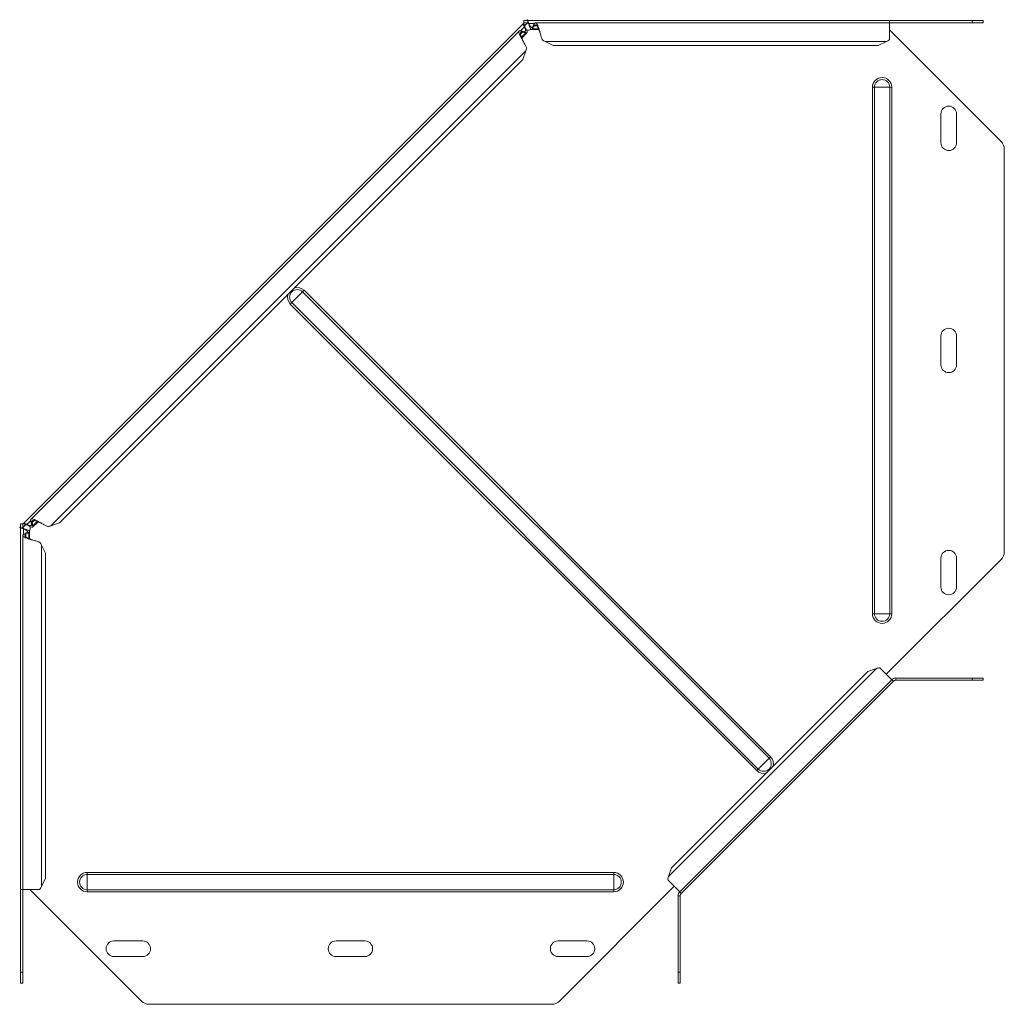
# Model space of a CAD drawing. Header units: millimetres. Extents: x -165 to 1411, y -6114 to 292.
# Tile 7 of 12: x -155 to 288, y -1700 to -1257. Entities that reach past the tile are written whole.
import ezdxf

# ---------------------------------------------------------------- set-up
doc = ezdxf.new("R2010")
doc.units = ezdxf.units.MM

msp = doc.modelspace()

# ---------------------------------------------------------------- linework, layer by layer
at = {"color": 7, "linetype": 'Continuous', "lineweight": 15}
for p, q in [((71.66, -1258.39), (-153.18, -1483.23)), ((71.66, -1258.39), (72.11, -1257.94)), ((71.66, -1258.39), (72.36, -1259.09)), ((71.96, -1256.94), (71.96, -1257.94)), ((73.66, -1256.94), (71.96, -1256.94)), ((73.66, -1257.94), (71.96, -1257.94)), ((72.36, -1259.09), (73.52, -1257.94)), ((73.11, -1256.94), (73.5, -1256.55)), ((73.5, -1256.55), (73.89, -1256.94)), ((73.66, -1256.94), (73.66, -1257.94)), ((236.5, -1256.94), (73.66, -1256.94)), ((74.2, -1258.54), (74.2, -1258.29)), ((75.79, -1259.74), (76.64, -1258.47)), ((76.64, -1258.47), (76.64, -1259.35)), ((236.5, -1257.94), (77.26, -1257.94)), ((236.5, -1257.94), (236.5, -1256.94)), ((236.5, -1256.94), (273.71, -1256.94)), ((236.5, -1265.52), (236.5, -1257.94)), ((236.5, -1257.94), (273.71, -1257.94)), ((273.71, -1256.94), (278.71, -1256.94)), ((278.71, -1257.94), (273.71, -1257.94)), ((278.71, -1256.94), (278.71, -1257.94)), ((69.82, -1261.64), (-149.93, -1481.39)), ((70.63, -1261.58), (71.25, -1262.2)), ((70.63, -1261.58), (72.13, -1261.88)), ((70.97, -1264.83), (73.33, -1262.47)), ((71.25, -1262.2), (72.75, -1262.5)), ((72.13, -1261.88), (72.75, -1262.5)), ((72.23, -1259.72), (72.41, -1259.9)), ((75.36, -1261.01), (78.7, -1261.01)), ((75.79, -1260.62), (76.64, -1259.35)), ((75.79, -1259.74), (75.79, -1260.62)), ((236.5, -1261.1), (286.74, -1311.34)), ((81.5, -1266.41), (85.2, -1268.15)), ((231.5, -1268.15), (235.2, -1266.41)), ((71.43, -1274.47), (72.81, -1270.63)), ((231.5, -1268.15), (85.2, -1268.15)), ((71.43, -1274.47), (-137.1, -1483)), ((259.71, -1311.94), (259.71, -1298.94)), ((266.71, -1298.94), (266.71, -1311.94)), ((288.21, -1496), (288.21, -1314.88)), ((259.71, -1411.94), (259.71, -1398.94)), ((266.71, -1398.94), (266.71, -1411.94)), ((-155.02, -1485.07), (-154.63, -1484.68)), ((-154.63, -1483.53), (-154.63, -1485.23)), ((-154.63, -1483.53), (-153.63, -1483.53)), ((-153.63, -1483.68), (-153.18, -1483.23)), ((-153.63, -1483.53), (-153.63, -1485.23)), ((-153.63, -1485.09), (-152.48, -1483.93)), ((-152.48, -1483.93), (-153.18, -1483.23)), ((-151.67, -1483.98), (-151.85, -1483.8)), ((-149.99, -1482.2), (-149.37, -1482.82)), ((-149.69, -1483.7), (-149.99, -1482.2)), ((-149.69, -1483.7), (-149.07, -1484.32)), ((-149.07, -1484.32), (-149.37, -1482.82)), ((-149.1, -1484.9), (-146.74, -1482.54)), ((-140.94, -1484.38), (-137.1, -1483)), ((-155.02, -1485.07), (-154.63, -1485.46)), ((-154.63, -1485.23), (-154.63, -1648.07)), ((-154.63, -1485.23), (-153.63, -1485.23)), ((-153.63, -1488.83), (-153.63, -1648.07)), ((-153.28, -1485.77), (-153.03, -1485.77)), ((-153.1, -1488.21), (-151.83, -1487.36)), ((-153.1, -1488.21), (-152.22, -1488.21)), ((-152.22, -1488.21), (-150.95, -1487.36)), ((-151.83, -1487.36), (-150.95, -1487.36)), ((-150.56, -1490.27), (-150.56, -1486.93)), ((-143.42, -1496.77), (-145.16, -1493.07)), ((-143.42, -1496.77), (-143.42, -1643.07)), ((286.74, -1499.54), (235.09, -1551.2)), ((259.71, -1511.94), (259.71, -1498.94)), ((266.71, -1498.94), (266.71, -1511.94)), ((226.8, -1549.99), (138.42, -1638.37)), ((230.65, -1548.6), (226.8, -1549.99)), ((237.56, -1553.67), (232.2, -1548.31)), ((142.1, -1649.13), (237.56, -1553.67)), ((238.27, -1554.38), (142.81, -1649.84)), ((238.27, -1554.38), (237.56, -1553.67)), ((239.33, -1552.94), (273.71, -1552.94)), ((239.33, -1553.94), (273.71, -1553.94)), ((273.71, -1552.94), (278.71, -1552.94)), ((278.71, -1553.94), (273.71, -1553.94)), ((278.71, -1552.94), (278.71, -1553.94)), ((138.42, -1638.37), (137.03, -1642.22)), ((-145.16, -1646.77), (-143.42, -1643.07)), ((136.74, -1643.77), (142.1, -1649.13)), ((-154.63, -1648.07), (-153.63, -1648.07)), ((-154.63, -1685.28), (-154.63, -1648.07)), ((-153.63, -1648.07), (-146.05, -1648.07)), ((-153.63, -1685.28), (-153.63, -1648.07)), ((-100.23, -1698.31), (-150.47, -1648.07)), ((139.63, -1646.66), (87.97, -1698.31)), ((140.2, -1647.23), (139.91, -1646.94)), ((141.37, -1650.9), (141.37, -1685.28)), ((141.89, -1648.92), (142.81, -1649.84)), ((142.37, -1650.9), (142.37, -1685.28)), ((-112.63, -1671.28), (-99.63, -1671.28)), ((-12.63, -1671.28), (0.37, -1671.28)), ((87.37, -1671.28), (100.37, -1671.28)), ((-99.63, -1678.28), (-112.63, -1678.28)), ((0.37, -1678.28), (-12.63, -1678.28)), ((100.37, -1678.28), (87.37, -1678.28)), ((-154.63, -1690.28), (-154.63, -1685.28)), ((-153.63, -1685.28), (-153.63, -1690.28)), ((141.37, -1690.28), (141.37, -1685.28)), ((142.37, -1685.28), (142.37, -1690.28)), ((-153.63, -1690.28), (-154.63, -1690.28)), ((142.37, -1690.28), (141.37, -1690.28)), ((-96.69, -1699.78), (84.43, -1699.78))]:
    msp.add_line(p, q, dxfattribs=at)
at = {"color": 7, "linetype": 'Continuous', "lineweight": 0}
for p, q in [((76.81, -1258.29), (74.2, -1258.29)), ((273.71, -1257.94), (273.71, -1256.94)), ((72.23, -1259.72), (70.38, -1261.57)), ((71.25, -1262.2), (70.4, -1263.06)), ((72.75, -1262.5), (70.81, -1264.45)), ((78.54, -1260.62), (75.79, -1260.62)), ((77.85, -1259.35), (76.64, -1259.35)), ((235.2, -1266.41), (81.5, -1266.41)), ((72.81, -1270.63), (-140.94, -1484.38)), ((228.84, -1286.94), (229.78, -1286.94)), ((228.84, -1286.94), (228.84, -1523.94)), ((229.78, -1286.94), (236.64, -1286.94)), ((229.78, -1286.94), (229.78, -1523.94)), ((236.64, -1286.94), (236.64, -1523.94)), ((236.64, -1286.94), (237.58, -1286.94)), ((237.58, -1286.94), (237.58, -1523.94)), ((-27.69, -1379.02), (-27.03, -1378.36)), ((-27.03, -1378.36), (182.98, -1588.38)), ((-32.55, -1383.88), (-27.69, -1379.02)), ((-27.69, -1379.02), (182.32, -1589.04)), ((-33.21, -1384.54), (-32.55, -1383.88)), ((-33.21, -1384.54), (176.81, -1594.55)), ((-32.55, -1383.88), (177.47, -1593.89)), ((-150, -1481.95), (-151.85, -1483.8)), ((-148.51, -1481.97), (-149.37, -1482.82)), ((-147.12, -1482.38), (-149.07, -1484.32)), ((-153.28, -1485.77), (-153.28, -1488.38)), ((-152.22, -1488.21), (-152.22, -1489.42)), ((-150.95, -1487.36), (-150.95, -1490.11)), ((-145.16, -1493.07), (-145.16, -1646.77)), ((228.84, -1523.94), (229.78, -1523.94)), ((229.78, -1523.94), (236.64, -1523.94)), ((236.64, -1523.94), (237.58, -1523.94)), ((230.65, -1548.6), (137.03, -1642.22)), ((239.33, -1553.94), (239.33, -1552.94)), ((273.71, -1553.94), (273.71, -1552.94)), ((177.47, -1593.89), (182.32, -1589.04)), ((182.32, -1589.04), (182.98, -1588.38)), ((176.81, -1594.55), (177.47, -1593.89)), ((-124.63, -1640.41), (-124.63, -1641.35)), ((-124.63, -1640.41), (112.37, -1640.41)), ((-124.63, -1641.35), (-124.63, -1648.21)), ((-124.63, -1641.35), (112.37, -1641.35)), ((112.37, -1640.41), (112.37, -1641.35)), ((112.37, -1641.35), (112.37, -1648.21)), ((-124.63, -1648.21), (112.37, -1648.21)), ((-124.63, -1648.21), (-124.63, -1649.15)), ((112.37, -1648.21), (112.37, -1649.15)), ((-124.63, -1649.15), (112.37, -1649.15)), ((142.37, -1650.9), (141.37, -1650.9)), ((-154.63, -1685.28), (-153.63, -1685.28)), ((141.37, -1685.28), (142.37, -1685.28))]:
    msp.add_line(p, q, dxfattribs=at)
at = {"color": 7, "linetype": 'Continuous', "lineweight": 15}
for centre, radius, start, end in [((73.87, -1258.79), 2.5, 250.2496, 300.9975), ((263.21, -1298.94), 3.5, 0, 180), ((263.21, -1311.94), 3.5, 180, 360), ((283.21, -1314.88), 5, 0, 45), ((263.21, -1398.94), 3.5, 0, 180), ((263.21, -1411.94), 3.5, 180, 0), ((-152.78, -1485.44), 2.5, 327.1621, 18.8567), ((263.21, -1498.94), 3.5, 0, 180), ((283.21, -1496), 5, 315, 0), ((263.21, -1511.94), 3.5, 180, 0), ((239.33, -1555.44), 2.5, 90, 135), ((239.33, -1555.44), 1.5, 90, 135), ((143.87, -1650.9), 2.5, 135, 180), ((143.87, -1650.9), 1.5, 135, 180), ((-112.63, -1674.78), 3.5, 90, 270), ((-99.63, -1674.78), 3.5, 270, 90), ((-12.63, -1674.78), 3.5, 90, 270), ((0.37, -1674.78), 3.5, 270, 90), ((87.37, -1674.78), 3.5, 90, 270), ((100.37, -1674.78), 3.5, 270, 90), ((-96.69, -1694.78), 5, 225, 270), ((84.43, -1694.78), 5, 270, 315)]:
    msp.add_arc(centre, radius, start, end, dxfattribs=at)
at = {"color": 7, "linetype": 'Continuous', "lineweight": 0}
for centre, radius, start, end in [((233.21, -1286.94), 4.37, 0, 180), ((233.21, -1286.94), 3.43, 0, 180), ((-30.12, -1381.45), 3.43, 45, 225), ((-30.12, -1381.45), 4.37, 45, 106.6145), ((-30.12, -1381.45), 4.37, 163.3855, 225), ((233.21, -1523.94), 4.37, 180, 0), ((233.21, -1523.94), 3.43, 180, 0), ((179.89, -1591.46), 3.43, 225, 45), ((179.89, -1591.46), 4.37, 343.3855, 45), ((179.89, -1591.46), 4.37, 225, 286.6145), ((-124.63, -1644.78), 4.37, 90, 270), ((-124.63, -1644.78), 3.43, 90, 270), ((112.37, -1644.78), 4.37, 270, 90), ((112.37, -1644.78), 3.43, 270, 90)]:
    msp.add_arc(centre, radius, start, end, dxfattribs=at)
at = {"color": 7, "linetype": 'Continuous', "lineweight": 15}
for points, knots in [([(72.23, -1259.72), (72.02, -1259.39), (71.84, -1259.08), (71.63, -1258.61), (71.59, -1258.45), (71.66, -1258.39)], [0, 0, 0, 0, 0.5, 0.5, 1, 1, 1, 1]), ([(73.12, -1258.34), (72.83, -1258.61), (72.52, -1258.9), (72.31, -1259.19), (72.3, -1259.21)], [0, 0, 0, 0, 0.9526857, 1, 1, 1, 1]), ([(73.66, -1256.94), (73.75, -1256.94), (73.84, -1257.07), (74.02, -1257.56), (74.11, -1257.9), (74.2, -1258.29)], [0, 0, 0, 0, 0.5, 0.5, 1, 1, 1, 1]), ([(73.66, -1257.94), (73.75, -1257.94), (73.84, -1258), (74.02, -1258.21), (74.11, -1258.37), (74.2, -1258.54)], [0, 0, 0, 0, 0.5, 0.5, 1, 1, 1, 1]), ([(74.2, -1258.29), (74.33, -1258.62), (74.46, -1258.94), (74.73, -1259.46), (74.86, -1259.68), (75.13, -1259.95), (75.26, -1260.02), (75.53, -1259.99), (75.66, -1259.9), (75.79, -1259.74)], [0, 0, 0, 0, 0.25, 0.25, 0.5, 0.5, 0.75, 0.75, 1, 1, 1, 1]), ([(74.2, -1258.54), (74.33, -1259.02), (74.46, -1259.47), (74.73, -1260.23), (74.86, -1260.53), (75.13, -1260.93), (75.26, -1261.03), (75.53, -1260.99), (75.66, -1260.85), (75.79, -1260.62)], [0, 0, 0, 0, 0.25, 0.25, 0.5, 0.5, 0.75, 0.75, 1, 1, 1, 1]), ([(76.64, -1258.47), (76.79, -1258.22), (76.94, -1258.05), (77.23, -1257.91), (77.38, -1257.93), (77.68, -1258.15), (77.83, -1258.36), (78.12, -1258.92), (78.27, -1259.29), (78.57, -1260.13), (78.72, -1260.6), (79.01, -1261.61), (79.16, -1262.14), (79.46, -1263.2), (79.6, -1263.72), (79.9, -1264.69), (80.05, -1265.14), (80.2, -1265.52)], [0, 0, 0, 0, 0.125, 0.125, 0.25, 0.25, 0.375, 0.375, 0.5, 0.5, 0.625, 0.625, 0.75, 0.75, 0.875, 0.875, 1, 1, 1, 1]), ([(73.11, -1269.08), (72.94, -1268.71), (72.73, -1268.28), (72.25, -1267.39), (71.98, -1266.91), (71.45, -1265.96), (71.18, -1265.48), (70.67, -1264.56), (70.44, -1264.11), (70.06, -1263.31), (69.9, -1262.95), (69.71, -1262.34), (69.67, -1262.09), (69.72, -1261.72), (69.81, -1261.6), (70.13, -1261.5), (70.35, -1261.51), (70.63, -1261.58)], [0, 0, 0, 0, 0.125, 0.125, 0.25, 0.25, 0.375, 0.375, 0.5, 0.5, 0.625, 0.625, 0.75, 0.75, 0.875, 0.875, 1, 1, 1, 1]), ([(71.6, -1266.23), (71.44, -1265.89), (71.09, -1265.16), (70.65, -1264.11), (70.36, -1263.2), (70.34, -1262.55), (70.61, -1262.19), (71.04, -1262.2), (71.25, -1262.2)], [0, 0, 0, 0, 0.14647, 0.317176, 0.487882, 0.658588, 0.829294, 1, 1, 1, 1]), ([(72.13, -1261.88), (72.34, -1261.9), (72.5, -1261.87), (72.7, -1261.7), (72.75, -1261.56), (72.74, -1261.18), (72.69, -1260.93), (72.5, -1260.37), (72.37, -1260.05), (72.23, -1259.72)], [0, 0, 0, 0, 0.25, 0.25, 0.5, 0.5, 0.75, 0.75, 1, 1, 1, 1]), ([(72.41, -1259.9), (72.35, -1259.72), (72.3, -1259.54), (72.28, -1259.26), (72.3, -1259.16), (72.36, -1259.09)], [0, 0, 0, 0, 0.5, 0.5, 1, 1, 1, 1]), ([(72.75, -1262.5), (73.01, -1262.57), (73.2, -1262.57), (73.41, -1262.41), (73.44, -1262.25), (73.35, -1261.78), (73.23, -1261.47), (72.88, -1260.75), (72.65, -1260.33), (72.41, -1259.9)], [0, 0, 0, 0, 0.25, 0.25, 0.5, 0.5, 0.75, 0.75, 1, 1, 1, 1]), ([(76.64, -1259.35), (76.79, -1259.19), (77.09, -1258.88), (77.53, -1258.95), (77.98, -1259.42), (78.42, -1260.27), (78.84, -1261.33), (79.12, -1262.09), (79.24, -1262.45)], [0, 0, 0, 0, 0.170706, 0.341412, 0.512118, 0.682824, 0.85353, 1, 1, 1, 1]), ([(-152.37, -1483.88), (-152.39, -1483.89), (-152.68, -1484.1), (-152.96, -1484.4), (-153.23, -1484.69)], [0, 0, 0, 0, 0.057331, 1, 1, 1, 1]), ([(-153.18, -1483.23), (-153.12, -1483.16), (-152.96, -1483.2), (-152.49, -1483.41), (-152.18, -1483.59), (-151.85, -1483.8)], [0, 0, 0, 0, 0.5, 0.5, 1, 1, 1, 1]), ([(-152.48, -1483.93), (-152.41, -1483.87), (-152.31, -1483.85), (-152.03, -1483.87), (-151.85, -1483.92), (-151.67, -1483.98)], [0, 0, 0, 0, 0.5, 0.5, 1, 1, 1, 1]), ([(-151.85, -1483.8), (-151.52, -1483.94), (-151.2, -1484.07), (-150.64, -1484.26), (-150.39, -1484.31), (-150.01, -1484.32), (-149.87, -1484.27), (-149.7, -1484.07), (-149.67, -1483.91), (-149.69, -1483.7)], [0, 0, 0, 0, 0.25, 0.25, 0.5, 0.5, 0.75, 0.75, 1, 1, 1, 1]), ([(-151.67, -1483.98), (-151.24, -1484.22), (-150.82, -1484.45), (-150.1, -1484.8), (-149.79, -1484.92), (-149.32, -1485.01), (-149.16, -1484.98), (-149, -1484.77), (-149, -1484.58), (-149.07, -1484.32)], [0, 0, 0, 0, 0.25, 0.25, 0.5, 0.5, 0.75, 0.75, 1, 1, 1, 1]), ([(-149.99, -1482.2), (-150.06, -1481.92), (-150.07, -1481.7), (-149.97, -1481.38), (-149.85, -1481.29), (-149.48, -1481.24), (-149.23, -1481.28), (-148.62, -1481.47), (-148.26, -1481.63), (-147.46, -1482.01), (-147.01, -1482.24), (-146.09, -1482.75), (-145.61, -1483.02), (-144.66, -1483.55), (-144.18, -1483.82), (-143.29, -1484.3), (-142.86, -1484.51), (-142.49, -1484.68)], [0, 0, 0, 0, 0.125, 0.125, 0.25, 0.25, 0.375, 0.375, 0.5, 0.5, 0.625, 0.625, 0.75, 0.75, 0.875, 0.875, 1, 1, 1, 1]), ([(-149.37, -1482.82), (-149.37, -1482.61), (-149.38, -1482.18), (-149.02, -1481.91), (-148.37, -1481.93), (-147.46, -1482.22), (-146.41, -1482.66), (-145.68, -1483.01), (-145.34, -1483.17)], [0, 0, 0, 0, 0.170706, 0.341412, 0.512118, 0.682824, 0.85353, 1, 1, 1, 1]), ([(-153.28, -1485.77), (-153.67, -1485.68), (-154.01, -1485.59), (-154.5, -1485.41), (-154.63, -1485.32), (-154.63, -1485.23)], [0, 0, 0, 0, 0.5, 0.5, 1, 1, 1, 1]), ([(-146.05, -1491.77), (-146.43, -1491.62), (-146.88, -1491.47), (-147.85, -1491.17), (-148.37, -1491.03), (-149.43, -1490.73), (-149.96, -1490.58), (-150.97, -1490.29), (-151.44, -1490.14), (-152.28, -1489.84), (-152.65, -1489.69), (-153.21, -1489.4), (-153.42, -1489.25), (-153.64, -1488.95), (-153.66, -1488.8), (-153.52, -1488.51), (-153.35, -1488.36), (-153.1, -1488.21)], [0, 0, 0, 0, 0.125, 0.125, 0.25, 0.25, 0.375, 0.375, 0.5, 0.5, 0.625, 0.625, 0.75, 0.75, 0.875, 0.875, 1, 1, 1, 1]), ([(-153.03, -1485.77), (-153.2, -1485.68), (-153.36, -1485.59), (-153.57, -1485.41), (-153.63, -1485.32), (-153.63, -1485.23)], [0, 0, 0, 0, 0.5, 0.5, 1, 1, 1, 1]), ([(-151.83, -1487.36), (-151.67, -1487.23), (-151.58, -1487.1), (-151.55, -1486.83), (-151.62, -1486.7), (-151.89, -1486.43), (-152.11, -1486.3), (-152.63, -1486.03), (-152.95, -1485.9), (-153.28, -1485.77)], [0, 0, 0, 0, 0.25, 0.25, 0.5, 0.5, 0.75, 0.75, 1, 1, 1, 1]), ([(-150.95, -1487.36), (-150.72, -1487.23), (-150.58, -1487.1), (-150.54, -1486.83), (-150.64, -1486.7), (-151.04, -1486.43), (-151.34, -1486.3), (-152.1, -1486.03), (-152.55, -1485.9), (-153.03, -1485.77)], [0, 0, 0, 0, 0.25, 0.25, 0.5, 0.5, 0.75, 0.75, 1, 1, 1, 1]), ([(-149.08, -1490.83), (-149.45, -1490.7), (-150.23, -1490.42), (-151.3, -1489.99), (-152.15, -1489.54), (-152.62, -1489.1), (-152.69, -1488.66), (-152.38, -1488.36), (-152.22, -1488.21)], [0, 0, 0, 0, 0.15166, 0.321328, 0.490996, 0.660664, 0.830332, 1, 1, 1, 1])]:
    msp.add_open_spline(points, degree=3, knots=knots, dxfattribs=at)
for points in [[(80.2, -1265.52), (80.63, -1265.88), (81.06, -1266.18), (81.5, -1266.41)], [(235.2, -1266.41), (235.63, -1266.18), (236.07, -1265.88), (236.5, -1265.52)], [(72.81, -1270.63), (72.96, -1270.16), (73.05, -1269.64), (73.11, -1269.08)], [(-142.49, -1484.68), (-141.93, -1484.62), (-141.41, -1484.53), (-140.94, -1484.38)], [(-145.16, -1493.07), (-145.39, -1492.63), (-145.69, -1492.2), (-146.05, -1491.77)], [(232.2, -1548.31), (231.64, -1548.36), (231.12, -1548.46), (230.65, -1548.6)], [(137.03, -1642.22), (136.89, -1642.69), (136.79, -1643.21), (136.74, -1643.77)], [(-146.05, -1648.07), (-145.69, -1647.64), (-145.39, -1647.2), (-145.16, -1646.77)]]:
    msp.add_open_spline(points, degree=3, dxfattribs=at)

doc.saveas('drawing.dxf')
